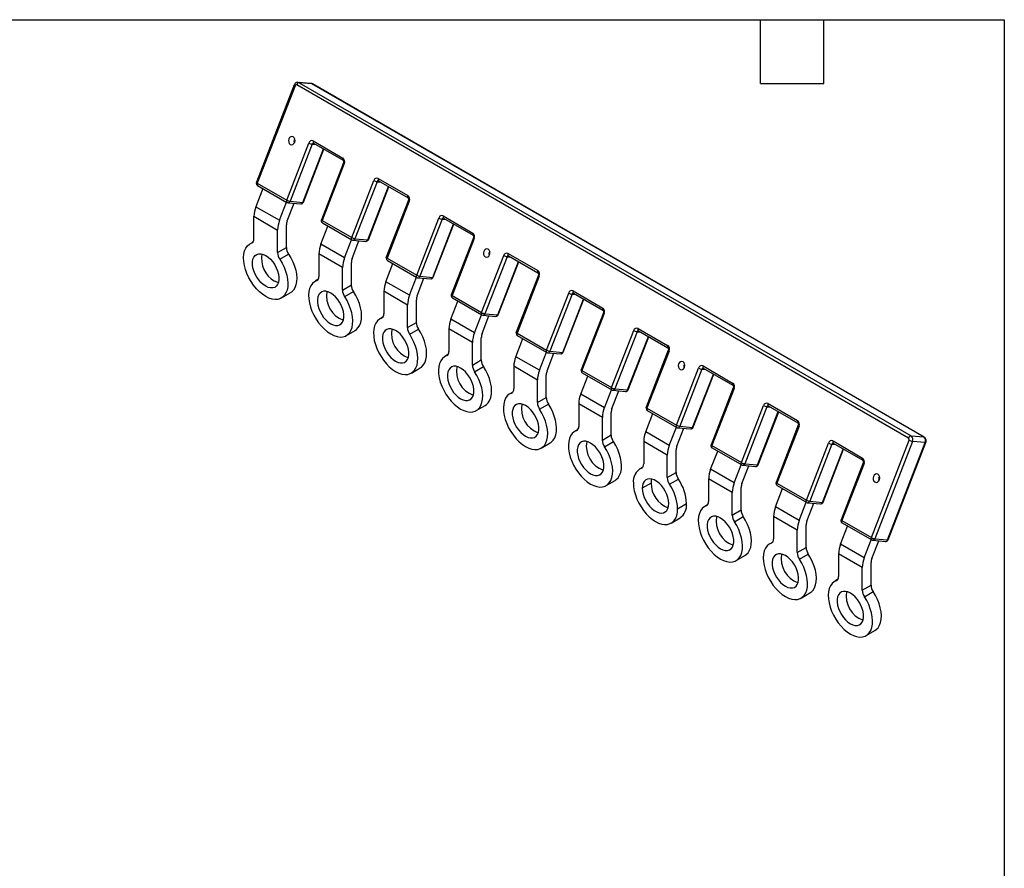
# Model space of a CAD drawing. Header units: millimetres. Extents: x 6 to 273, y 6 to 210.
# Tile 3 of 3: x 155 to 273, y 108 to 210. Entities that reach past the tile are written whole.
import ezdxf

# ---------------------------------------------------------------- set-up
doc = ezdxf.new("R2010")
doc.units = ezdxf.units.MM
doc.linetypes.add('SLD-Solid', pattern=[0])
doc.layers.add('TEXT', color=140, linetype='SLD-Solid', lineweight=25)

msp = doc.modelspace()

# ---------------------------------------------------------------- linework, layer by layer
for p, q in [((188.02, 201.75), (183.5, 190.08)), ((188.12, 201.65), (183.59, 189.99)), ((261.59, 159.46), (188.33, 201.75)), ((190.02, 201.92), (188.49, 202.05)), ((188.62, 202.01), (261.88, 159.72)), ((190.15, 201.87), (188.62, 202.01)), ((263.41, 159.59), (190.15, 201.87)), ((263.45, 159.57), (190.2, 201.86)), ((187.13, 187.95), (189.78, 194.78)), ((190.18, 194.64), (187.53, 187.81)), ((190.18, 194.64), (190.61, 194.61)), ((190.31, 195.04), (193.85, 192.99)), ((190.34, 194.76), (193.88, 192.72)), ((190.34, 194.76), (190.34, 194.76)), ((189.06, 187.67), (191.54, 194.07)), ((189.12, 187.69), (191.59, 194.04)), ((193.93, 192.43), (191.28, 185.59)), ((194.02, 192.33), (191.37, 185.5)), ((183.59, 189.99), (187.13, 187.95)), ((194.91, 183.46), (197.56, 190.29)), ((197.95, 190.15), (195.3, 183.32)), ((197.95, 190.15), (198.39, 190.12)), ((198.09, 190.54), (201.62, 188.5)), ((198.12, 190.27), (201.66, 188.23)), ((198.12, 190.27), (198.12, 190.27)), ((184.28, 189.34), (183.44, 187.16)), ((183.63, 189.71), (187.16, 187.67)), ((196.83, 183.18), (199.32, 189.58)), ((196.9, 183.2), (199.37, 189.55)), ((186.27, 185.53), (187.11, 187.7)), ((187.18, 185.45), (188.01, 187.57)), ((187.29, 187.63), (188.82, 187.5)), ((187.53, 187.81), (189.06, 187.67)), ((201.71, 187.94), (199.05, 181.1)), ((201.8, 187.84), (199.15, 181.01)), ((183.44, 187.16), (186.27, 185.53)), ((183.2, 183.3), (183.2, 186.01)), ((183.2, 186.01), (186.03, 184.37)), ((191.37, 185.5), (194.91, 183.46)), ((191.41, 185.22), (194.94, 183.18)), ((202.69, 178.97), (205.34, 185.8)), ((205.73, 185.66), (203.08, 178.83)), ((205.73, 185.66), (206.17, 185.63)), ((205.87, 186.05), (209.4, 184.01)), ((205.89, 185.78), (205.9, 185.78)), ((205.9, 185.78), (209.44, 183.74)), ((186.03, 181.67), (186.03, 184.37)), ((187.09, 182.28), (187.09, 184.99)), ((191.22, 182.67), (192.06, 184.85)), ((204.61, 178.69), (207.09, 185.09)), ((204.68, 178.71), (207.15, 185.06)), ((183.09, 182.93), (182.74, 182.72)), ((182.94, 182.82), (183.04, 182.87)), ((194.04, 181.04), (194.89, 183.21)), ((194.96, 180.96), (195.78, 183.08)), ((195.06, 183.14), (196.6, 183.01)), ((195.3, 183.32), (196.83, 183.18)), ((209.48, 183.45), (206.83, 176.61)), ((209.58, 183.35), (206.93, 176.52)), ((186.03, 181.67), (187.09, 182.28)), ((194.04, 181.04), (191.22, 182.67)), ((213.65, 181.56), (217.18, 179.52)), ((186.29, 180.88), (187.35, 181.49)), ((190.98, 181.52), (190.98, 178.81)), ((193.81, 179.88), (190.98, 181.52)), ((194.87, 177.79), (194.87, 180.5)), ((199.15, 181.01), (202.69, 178.97)), ((199.18, 180.73), (202.72, 178.69)), ((210.46, 174.48), (213.12, 181.31)), ((213.51, 181.17), (210.86, 174.34)), ((212.39, 174.2), (214.87, 180.6)), ((212.46, 174.22), (214.92, 180.57)), ((213.51, 181.17), (213.94, 181.14)), ((213.67, 181.29), (213.68, 181.29)), ((213.68, 181.29), (217.21, 179.25)), ((193.81, 177.18), (193.81, 179.88)), ((198.99, 178.18), (199.84, 180.36)), ((190.87, 178.43), (190.52, 178.23)), ((190.72, 178.33), (190.82, 178.38)), ((201.82, 176.55), (198.99, 178.18)), ((201.82, 176.55), (202.66, 178.72)), ((202.74, 176.47), (203.56, 178.59)), ((202.84, 178.65), (204.37, 178.52)), ((203.08, 178.83), (204.61, 178.69)), ((217.26, 178.96), (214.61, 172.12)), ((217.36, 178.86), (214.71, 172.03)), ((193.81, 177.18), (194.87, 177.79)), ((194.07, 176.39), (195.13, 177)), ((198.76, 177.03), (198.76, 174.32)), ((201.58, 175.39), (198.76, 177.03)), ((221.42, 177.07), (224.96, 175.03)), ((186.49, 176.23), (187.55, 176.84)), ((202.65, 173.3), (202.65, 176.01)), ((206.77, 173.69), (207.61, 175.87)), ((206.93, 176.52), (210.46, 174.48)), ((206.96, 176.24), (210.5, 174.2)), ((218.24, 169.99), (220.89, 176.82)), ((221.29, 176.68), (218.64, 169.85)), ((220.17, 169.71), (222.65, 176.11)), ((220.24, 169.73), (222.7, 176.08)), ((221.29, 176.68), (221.72, 176.65)), ((221.45, 176.8), (221.46, 176.8)), ((221.46, 176.8), (224.99, 174.76)), ((201.58, 172.68), (201.58, 175.39)), ((198.65, 173.94), (198.3, 173.74)), ((198.5, 173.83), (198.6, 173.89)), ((209.6, 172.06), (206.77, 173.69)), ((209.6, 172.06), (210.44, 174.23)), ((210.52, 171.98), (211.34, 174.1)), ((210.62, 174.16), (212.15, 174.03)), ((210.86, 174.34), (212.39, 174.2)), ((225.04, 174.47), (222.39, 167.63)), ((225.14, 174.37), (222.48, 167.54)), ((194.27, 171.74), (195.33, 172.35)), ((201.58, 172.68), (202.65, 173.3)), ((201.85, 171.9), (202.91, 172.51)), ((206.53, 172.54), (206.53, 169.83)), ((209.36, 170.9), (206.53, 172.54)), ((226.02, 165.5), (228.67, 172.33)), ((229.07, 172.19), (226.42, 165.36)), ((229.07, 172.19), (229.5, 172.15)), ((229.2, 172.58), (232.74, 170.54)), ((229.23, 172.31), (229.24, 172.31)), ((229.24, 172.31), (232.77, 170.27)), ((210.42, 168.81), (210.42, 171.52)), ((214.55, 169.2), (215.39, 171.38)), ((214.71, 172.03), (218.24, 169.99)), ((214.74, 171.75), (218.28, 169.71)), ((227.95, 165.22), (230.43, 171.62)), ((228.01, 165.24), (230.48, 171.59)), ((209.36, 168.19), (209.36, 170.9)), ((218.64, 169.85), (220.17, 169.71)), ((232.82, 169.98), (230.17, 163.14)), ((232.91, 169.88), (230.26, 163.05)), ((206.43, 169.45), (206.07, 169.25)), ((206.27, 169.34), (206.38, 169.4)), ((209.36, 168.19), (210.42, 168.81)), ((217.38, 167.57), (214.55, 169.2)), ((217.38, 167.57), (218.22, 169.74)), ((218.3, 167.49), (219.12, 169.61)), ((218.4, 169.67), (219.93, 169.54)), ((202.05, 167.25), (203.11, 167.86)), ((209.62, 167.41), (210.68, 168.02)), ((214.31, 168.05), (214.31, 165.34)), ((217.14, 166.41), (214.31, 168.05)), ((222.48, 167.54), (226.02, 165.5)), ((233.8, 161.01), (236.45, 167.84)), ((236.85, 167.7), (234.19, 160.87)), ((236.85, 167.7), (237.28, 167.66)), ((236.98, 168.09), (240.52, 166.05)), ((237.01, 167.82), (240.55, 165.78)), ((237.01, 167.82), (237.01, 167.82)), ((217.14, 163.7), (217.14, 166.41)), ((218.2, 164.32), (218.2, 167.03)), ((222.33, 164.71), (223.17, 166.89)), ((222.52, 167.26), (226.05, 165.22)), ((235.73, 160.73), (238.21, 167.13)), ((235.79, 160.75), (238.26, 167.1)), ((225.16, 163.08), (226, 165.25)), ((226.07, 163), (226.9, 165.12)), ((226.18, 165.18), (227.71, 165.05)), ((226.42, 165.36), (227.95, 165.22)), ((240.6, 165.49), (237.94, 158.65)), ((240.69, 165.39), (238.04, 158.56)), ((214.2, 164.96), (213.85, 164.76)), ((214.05, 164.85), (214.15, 164.91)), ((217.14, 163.7), (218.2, 164.32)), ((225.16, 163.08), (222.33, 164.71)), ((209.82, 162.76), (210.88, 163.37)), ((217.4, 162.92), (218.46, 163.53)), ((222.09, 163.56), (222.09, 160.85)), ((224.92, 161.92), (222.09, 163.56)), ((230.26, 163.05), (233.8, 161.01)), ((230.3, 162.77), (233.83, 160.73)), ((241.58, 156.52), (244.23, 163.35)), ((244.62, 163.21), (241.97, 156.38)), ((244.62, 163.21), (245.06, 163.17)), ((244.76, 163.6), (248.29, 161.56)), ((244.78, 163.33), (244.79, 163.33)), ((244.79, 163.33), (248.33, 161.29)), ((224.92, 159.21), (224.92, 161.92)), ((225.98, 159.83), (225.98, 162.53)), ((230.11, 160.22), (230.95, 162.4)), ((243.5, 156.24), (245.99, 162.64)), ((243.57, 156.26), (246.04, 162.61)), ((221.98, 160.47), (221.63, 160.27)), ((221.83, 160.36), (221.93, 160.42)), ((232.93, 158.59), (233.78, 160.76)), ((233.85, 158.51), (234.68, 160.63)), ((233.96, 160.69), (235.49, 160.56)), ((234.19, 160.87), (235.73, 160.73)), ((248.37, 160.99), (245.72, 154.16)), ((248.47, 160.9), (245.82, 154.07)), ((224.92, 159.21), (225.98, 159.83)), ((232.93, 158.59), (230.11, 160.22)), ((257.13, 147.54), (261.66, 159.2)), ((261.88, 159.72), (263.41, 159.59)), ((217.6, 158.27), (218.66, 158.88)), ((225.18, 158.43), (226.24, 159.04)), ((229.87, 159.06), (229.87, 156.36)), ((232.7, 157.43), (229.87, 159.06)), ((233.76, 155.34), (233.76, 158.04)), ((238.04, 158.56), (241.58, 156.52)), ((238.07, 158.28), (241.61, 156.24)), ((249.35, 152.03), (252.01, 158.86)), ((252.4, 158.72), (249.75, 151.89)), ((251.28, 151.75), (253.76, 158.15)), ((251.35, 151.77), (253.81, 158.12)), ((252.4, 158.72), (252.84, 158.68)), ((252.54, 159.11), (256.07, 157.07)), ((252.56, 158.84), (252.57, 158.84)), ((252.57, 158.84), (256.11, 156.8)), ((262.05, 159.06), (257.53, 147.4)), ((259.06, 147.26), (263.59, 158.93)), ((259.13, 147.28), (263.65, 158.94)), ((263.59, 158.93), (262.05, 159.06)), ((232.7, 154.72), (232.7, 157.43)), ((237.88, 155.73), (238.73, 157.91)), ((229.76, 155.98), (229.41, 155.78)), ((229.61, 155.87), (229.71, 155.93)), ((240.71, 154.1), (237.88, 155.73)), ((240.71, 154.1), (241.56, 156.27)), ((241.63, 154.02), (242.45, 156.14)), ((241.73, 156.2), (243.26, 156.07)), ((241.97, 156.38), (243.5, 156.24)), ((256.15, 156.5), (253.5, 149.67)), ((256.25, 156.41), (253.6, 149.58)), ((232.7, 154.72), (233.76, 155.34)), ((232.96, 153.94), (234.02, 154.55)), ((237.65, 154.57), (237.65, 151.87)), ((240.48, 152.94), (237.65, 154.57)), ((225.38, 153.78), (226.44, 154.39)), ((230.75, 154.06), (229.69, 153.45)), ((241.54, 150.85), (241.54, 153.55)), ((245.66, 151.24), (246.51, 153.42)), ((245.82, 154.07), (249.35, 152.03)), ((245.85, 153.79), (249.39, 151.75)), ((240.48, 150.23), (240.48, 152.94)), ((233.93, 151), (235, 151.61)), ((237.54, 151.49), (237.19, 151.29)), ((237.39, 151.38), (237.49, 151.44)), ((248.49, 149.61), (245.66, 151.24)), ((248.49, 149.61), (249.33, 151.78)), ((249.41, 149.53), (250.23, 151.65)), ((249.51, 151.71), (251.04, 151.58)), ((249.75, 151.89), (251.28, 151.75)), ((233.16, 149.28), (234.22, 149.9)), ((240.48, 150.23), (241.54, 150.85)), ((240.74, 149.45), (241.8, 150.06)), ((245.43, 150.08), (245.43, 147.38)), ((248.25, 148.45), (245.43, 150.08)), ((249.31, 146.35), (249.31, 149.06)), ((253.44, 146.75), (254.28, 148.93)), ((253.6, 149.58), (257.13, 147.54)), ((253.63, 149.3), (257.17, 147.26)), ((248.25, 145.74), (248.25, 148.45)), ((257.53, 147.4), (259.06, 147.26)), ((245.32, 147), (244.96, 146.8)), ((245.16, 146.89), (245.27, 146.95)), ((248.25, 145.74), (249.31, 146.35)), ((256.27, 145.12), (253.44, 146.75)), ((256.27, 145.12), (257.11, 147.29)), ((257.19, 145.04), (258.01, 147.16)), ((257.29, 147.22), (258.82, 147.08)), ((240.94, 144.79), (242, 145.41)), ((248.51, 144.96), (249.57, 145.57)), ((253.2, 145.59), (253.2, 142.89)), ((256.03, 143.96), (253.2, 145.59)), ((256.03, 141.25), (256.03, 143.96)), ((257.09, 141.86), (257.09, 144.57)), ((253.09, 142.51), (252.74, 142.31)), ((252.94, 142.4), (253.04, 142.46)), ((256.03, 141.25), (257.09, 141.86)), ((248.71, 140.3), (249.77, 140.92)), ((256.29, 140.47), (257.35, 141.08)), ((256.49, 135.81), (257.55, 136.43))]:
    msp.add_line(p, q)
at = {"flags": 128}
for points in [[(188.49, 202.05), (188.55, 202.04), (188.62, 202.01)], [(190.15, 201.87), (190.08, 201.91), (190.02, 201.92)], [(190.2, 201.86), (190.19, 201.87), (190.15, 201.87)], [(188.08, 194.87), (188.12, 195.06), (188.11, 195.25), (188.03, 195.42), (187.91, 195.53), (187.76, 195.57), (187.61, 195.54), (187.47, 195.44), (187.38, 195.28), (187.34, 195.09), (187.36, 194.9), (187.43, 194.73), (187.55, 194.62), (187.7, 194.58), (187.86, 194.61), (187.99, 194.71), (188.08, 194.87)], [(190.31, 195.04), (190.29, 194.98), (190.28, 194.93), (190.28, 194.88), (190.29, 194.84), (190.3, 194.8), (190.33, 194.77), (190.34, 194.76)], [(193.85, 192.99), (193.83, 192.94), (193.82, 192.89), (193.82, 192.84), (193.83, 192.8), (193.84, 192.76), (193.86, 192.73), (193.88, 192.72)], [(194.02, 192.33), (193.99, 192.36), (193.96, 192.38), (193.94, 192.4), (193.93, 192.42), (193.93, 192.43)], [(183.59, 189.99), (183.58, 189.94), (183.57, 189.88), (183.57, 189.84), (183.57, 189.79), (183.59, 189.76), (183.61, 189.73), (183.63, 189.71)], [(198.09, 190.54), (198.07, 190.49), (198.06, 190.44), (198.06, 190.39), (198.07, 190.35), (198.08, 190.31), (198.1, 190.28), (198.12, 190.27)], [(187.13, 187.95), (187.11, 187.9), (187.1, 187.84), (187.1, 187.79), (187.11, 187.75), (187.12, 187.71), (187.14, 187.69), (187.16, 187.67)], [(189.12, 187.69), (189.12, 187.69), (189.11, 187.68), (189.09, 187.67), (189.06, 187.67)], [(201.62, 188.5), (201.61, 188.45), (201.6, 188.4), (201.6, 188.35), (201.6, 188.31), (201.62, 188.27), (201.64, 188.24), (201.66, 188.23)], [(201.8, 187.84), (201.76, 187.87), (201.73, 187.89), (201.71, 187.91), (201.71, 187.93), (201.71, 187.94)], [(191.37, 185.5), (191.33, 185.52), (191.3, 185.55), (191.29, 185.57), (191.28, 185.58), (191.28, 185.59)], [(191.41, 185.22), (191.39, 185.24), (191.37, 185.27), (191.35, 185.3), (191.34, 185.35), (191.35, 185.39), (191.35, 185.45), (191.37, 185.5)], [(205.87, 186.05), (205.85, 186), (205.84, 185.95), (205.84, 185.9), (205.85, 185.86), (205.86, 185.82), (205.88, 185.79), (205.9, 185.78)], [(209.4, 184.01), (209.39, 183.96), (209.38, 183.91), (209.38, 183.86), (209.38, 183.82), (209.4, 183.78), (209.42, 183.75), (209.44, 183.74)], [(186.29, 180.88), (186.57, 180.42), (186.81, 179.93), (187, 179.44), (187.14, 178.95), (187.23, 178.47), (187.27, 178), (187.25, 177.57), (187.17, 177.18), (187.04, 176.84), (186.86, 176.55), (186.64, 176.33), (186.37, 176.17), (186.06, 176.07), (185.73, 176.05), (185.37, 176.1), (185, 176.22), (184.61, 176.41), (184.23, 176.67), (183.86, 176.98), (183.5, 177.34), (183.16, 177.75), (182.86, 178.19), (182.59, 178.66), (182.37, 179.15), (182.19, 179.64), (182.06, 180.14), (181.98, 180.61), (181.96, 181.07), (182, 181.49), (182.09, 181.86), (182.23, 182.19), (182.42, 182.46), (182.66, 182.67), (182.94, 182.82)], [(194.94, 183.18), (194.92, 183.2), (194.9, 183.22), (194.89, 183.26), (194.88, 183.3), (194.88, 183.35), (194.89, 183.41), (194.91, 183.46)], [(196.83, 183.18), (196.87, 183.18), (196.89, 183.19), (196.9, 183.19), (196.9, 183.2)], [(209.58, 183.35), (209.54, 183.38), (209.51, 183.4), (209.49, 183.42), (209.48, 183.44), (209.48, 183.45)], [(211.42, 181.4), (211.46, 181.59), (211.44, 181.78), (211.36, 181.95), (211.24, 182.06), (211.09, 182.1), (210.94, 182.07), (210.81, 181.97), (210.71, 181.81), (210.67, 181.62), (210.69, 181.43), (210.77, 181.26), (210.89, 181.15), (211.04, 181.11), (211.19, 181.14), (211.32, 181.24), (211.42, 181.4)], [(213.65, 181.56), (213.63, 181.51), (213.62, 181.46), (213.62, 181.41), (213.62, 181.37), (213.64, 181.33), (213.66, 181.3), (213.68, 181.29)], [(184.61, 177.64), (184.32, 177.84), (184.04, 178.09), (183.78, 178.4), (183.54, 178.74), (183.34, 179.1), (183.19, 179.48), (183.08, 179.86), (183.03, 180.22), (183.03, 180.56), (183.08, 180.86), (183.19, 181.12), (183.34, 181.31), (183.54, 181.45), (183.78, 181.52), (184.04, 181.52), (184.32, 181.45), (184.61, 181.31), (184.91, 181.11), (185.19, 180.86), (185.45, 180.55), (185.69, 180.21), (185.88, 179.85), (186.04, 179.47), (186.14, 179.09), (186.2, 178.73), (186.2, 178.39), (186.14, 178.09), (186.04, 177.83), (185.88, 177.63), (185.69, 177.5), (185.45, 177.43), (185.19, 177.43), (184.91, 177.5), (184.61, 177.64)], [(187.35, 181.49), (187.63, 181.03), (187.87, 180.55), (188.06, 180.05), (188.2, 179.56), (188.29, 179.08), (188.33, 178.62), (188.31, 178.19), (188.23, 177.8), (188.1, 177.45), (187.92, 177.17), (187.7, 176.94), (187.55, 176.84)], [(199.15, 181.01), (199.11, 181.03), (199.08, 181.06), (199.06, 181.08), (199.05, 181.09), (199.05, 181.1)], [(199.18, 180.73), (199.17, 180.75), (199.14, 180.78), (199.13, 180.81), (199.12, 180.86), (199.12, 180.9), (199.13, 180.96), (199.15, 181.01)], [(217.18, 179.52), (217.16, 179.47), (217.15, 179.42), (217.15, 179.37), (217.16, 179.33), (217.17, 179.29), (217.2, 179.26), (217.21, 179.25)], [(186.14, 178.06), (185.97, 178.11), (185.68, 178.25)], [(190.72, 178.33), (190.44, 178.18), (190.2, 177.97), (190.01, 177.7), (189.87, 177.37), (189.78, 177), (189.74, 176.58), (189.76, 176.12), (189.84, 175.64), (189.96, 175.15), (190.14, 174.66), (190.37, 174.17), (190.64, 173.7), (190.94, 173.26), (191.28, 172.85), (191.64, 172.49), (192.01, 172.17), (192.39, 171.92), (192.77, 171.73), (193.15, 171.61), (193.51, 171.56), (193.84, 171.58), (194.15, 171.68), (194.42, 171.84), (194.64, 172.06), (194.82, 172.35), (194.95, 172.69), (195.02, 173.08), (195.04, 173.51), (195.01, 173.98), (194.92, 174.46), (194.78, 174.95), (194.58, 175.44), (194.35, 175.93), (194.07, 176.39)], [(202.72, 178.69), (202.7, 178.71), (202.68, 178.73), (202.66, 178.77), (202.66, 178.81), (202.66, 178.86), (202.67, 178.92), (202.69, 178.97)], [(204.61, 178.69), (204.64, 178.69), (204.67, 178.7), (204.68, 178.7), (204.68, 178.71)], [(217.36, 178.86), (217.32, 178.89), (217.29, 178.91), (217.27, 178.93), (217.26, 178.95), (217.26, 178.96)], [(192.39, 176.82), (192.1, 176.96), (191.82, 177.03), (191.55, 177.03), (191.32, 176.96), (191.12, 176.82), (190.97, 176.63), (190.86, 176.37), (190.81, 176.07), (190.81, 175.73), (190.86, 175.37), (190.97, 174.99), (191.12, 174.61), (191.32, 174.25), (191.55, 173.91), (191.82, 173.6), (192.1, 173.35), (192.39, 173.15), (192.68, 173.01), (192.97, 172.94), (193.23, 172.94), (193.46, 173.01), (193.66, 173.14), (193.82, 173.34), (193.92, 173.6), (193.98, 173.9), (193.98, 174.24), (193.92, 174.6), (193.82, 174.98), (193.66, 175.36), (193.46, 175.72), (193.23, 176.06), (192.97, 176.37), (192.68, 176.62), (192.39, 176.82)], [(195.33, 172.35), (195.48, 172.45), (195.7, 172.68), (195.88, 172.96), (196.01, 173.31), (196.08, 173.7), (196.1, 174.13), (196.07, 174.59), (195.98, 175.07), (195.84, 175.56), (195.64, 176.06), (195.41, 176.54), (195.13, 177)], [(221.42, 177.07), (221.41, 177.02), (221.4, 176.97), (221.4, 176.92), (221.4, 176.88), (221.42, 176.84), (221.44, 176.81), (221.46, 176.8)], [(206.93, 176.52), (206.89, 176.54), (206.86, 176.57), (206.84, 176.58), (206.83, 176.6), (206.83, 176.61)], [(206.96, 176.24), (206.94, 176.26), (206.92, 176.29), (206.91, 176.32), (206.9, 176.36), (206.9, 176.41), (206.91, 176.47), (206.93, 176.52)], [(224.96, 175.03), (224.94, 174.98), (224.93, 174.93), (224.93, 174.88), (224.94, 174.84), (224.95, 174.8), (224.97, 174.77), (224.99, 174.76)], [(198.5, 173.83), (198.22, 173.69), (197.98, 173.48), (197.79, 173.21), (197.64, 172.88), (197.55, 172.5), (197.52, 172.08), (197.54, 171.63), (197.61, 171.15), (197.74, 170.66), (197.92, 170.17), (198.15, 169.68), (198.42, 169.21), (198.72, 168.77), (199.06, 168.36), (199.41, 168), (199.79, 167.68), (200.17, 167.43), (200.55, 167.24), (200.93, 167.12), (201.29, 167.07), (201.62, 167.09), (201.92, 167.19), (202.19, 167.35), (202.42, 167.57), (202.6, 167.86), (202.73, 168.2), (202.8, 168.59), (202.82, 169.02), (202.79, 169.48), (202.7, 169.97), (202.55, 170.46), (202.36, 170.95), (202.12, 171.44), (201.85, 171.9)], [(210.5, 174.2), (210.48, 174.22), (210.46, 174.24), (210.44, 174.28), (210.44, 174.32), (210.44, 174.37), (210.45, 174.42), (210.46, 174.48)], [(212.39, 174.2), (212.42, 174.2), (212.44, 174.21), (212.46, 174.21), (212.46, 174.22)], [(225.14, 174.37), (225.1, 174.4), (225.07, 174.42), (225.05, 174.44), (225.04, 174.46), (225.04, 174.47)], [(200.17, 172.33), (199.88, 172.47), (199.6, 172.54), (199.33, 172.54), (199.1, 172.47), (198.9, 172.33), (198.75, 172.14), (198.64, 171.88), (198.59, 171.58), (198.59, 171.24), (198.64, 170.87), (198.75, 170.5), (198.9, 170.12), (199.1, 169.76), (199.33, 169.42), (199.6, 169.11), (199.88, 168.86), (200.17, 168.66), (200.46, 168.52), (200.75, 168.45), (201.01, 168.45), (201.24, 168.52), (201.44, 168.65), (201.59, 168.85), (201.7, 169.11), (201.75, 169.41), (201.75, 169.75), (201.7, 170.11), (201.59, 170.49), (201.44, 170.87), (201.24, 171.23), (201.01, 171.57), (200.75, 171.88), (200.46, 172.13), (200.17, 172.33)], [(203.11, 167.86), (203.25, 167.96), (203.48, 168.19), (203.66, 168.47), (203.79, 168.82), (203.86, 169.21), (203.88, 169.64), (203.85, 170.1), (203.76, 170.58), (203.61, 171.07), (203.42, 171.57), (203.18, 172.05), (202.91, 172.51)], [(229.2, 172.58), (229.18, 172.53), (229.18, 172.48), (229.17, 172.43), (229.18, 172.39), (229.2, 172.35), (229.22, 172.32), (229.24, 172.31)], [(214.71, 172.03), (214.67, 172.05), (214.64, 172.07), (214.62, 172.09), (214.61, 172.11), (214.61, 172.12)], [(214.74, 171.75), (214.72, 171.77), (214.7, 171.79), (214.69, 171.83), (214.68, 171.87), (214.68, 171.92), (214.69, 171.98), (214.71, 172.03)], [(218.28, 169.71), (218.26, 169.73), (218.24, 169.75), (218.22, 169.79), (218.21, 169.83), (218.22, 169.88), (218.22, 169.93), (218.24, 169.99)], [(232.74, 170.54), (232.72, 170.49), (232.71, 170.44), (232.71, 170.39), (232.72, 170.34), (232.73, 170.31), (232.75, 170.28), (232.77, 170.27)], [(232.91, 169.88), (232.88, 169.91), (232.85, 169.93), (232.83, 169.95), (232.82, 169.97), (232.82, 169.98)], [(206.27, 169.34), (206, 169.2), (205.76, 168.99), (205.57, 168.72), (205.42, 168.39), (205.33, 168.01), (205.3, 167.59), (205.32, 167.14), (205.39, 166.66), (205.52, 166.17), (205.7, 165.68), (205.93, 165.19), (206.19, 164.72), (206.5, 164.28), (206.83, 163.87), (207.19, 163.51), (207.57, 163.19), (207.95, 162.94), (208.33, 162.75), (208.7, 162.63), (209.06, 162.58), (209.4, 162.6), (209.7, 162.69), (209.97, 162.86), (210.2, 163.08), (210.38, 163.37), (210.5, 163.71), (210.58, 164.1), (210.6, 164.53), (210.56, 164.99), (210.47, 165.48), (210.33, 165.97), (210.14, 166.46), (209.9, 166.95), (209.62, 167.41)], [(220.17, 169.71), (220.2, 169.71), (220.22, 169.72), (220.24, 169.72), (220.24, 169.73)], [(234.75, 167.93), (234.79, 168.12), (234.77, 168.31), (234.7, 168.48), (234.58, 168.59), (234.43, 168.63), (234.27, 168.6), (234.14, 168.5), (234.05, 168.34), (234.01, 168.15), (234.02, 167.96), (234.1, 167.79), (234.22, 167.68), (234.37, 167.63), (234.52, 167.67), (234.66, 167.77), (234.75, 167.93)], [(207.95, 167.84), (207.66, 167.98), (207.37, 168.05), (207.11, 168.05), (206.88, 167.98), (206.68, 167.84), (206.52, 167.64), (206.42, 167.39), (206.36, 167.09), (206.36, 166.75), (206.42, 166.38), (206.52, 166.01), (206.68, 165.63), (206.88, 165.26), (207.11, 164.93), (207.37, 164.62), (207.66, 164.37), (207.95, 164.17), (208.24, 164.03), (208.52, 163.96), (208.79, 163.96), (209.02, 164.03), (209.22, 164.16), (209.37, 164.36), (209.48, 164.62), (209.53, 164.92), (209.53, 165.26), (209.48, 165.62), (209.37, 166), (209.22, 166.38), (209.02, 166.74), (208.79, 167.08), (208.52, 167.39), (208.24, 167.64), (207.95, 167.84)], [(210.88, 163.37), (211.03, 163.47), (211.26, 163.69), (211.44, 163.98), (211.57, 164.33), (211.64, 164.72), (211.66, 165.15), (211.63, 165.61), (211.54, 166.09), (211.39, 166.58), (211.2, 167.07), (210.96, 167.56), (210.68, 168.02)], [(222.48, 167.54), (222.45, 167.56), (222.42, 167.58), (222.4, 167.6), (222.39, 167.62), (222.39, 167.63)], [(222.52, 167.26), (222.5, 167.28), (222.48, 167.3), (222.46, 167.34), (222.46, 167.38), (222.46, 167.43), (222.47, 167.49), (222.48, 167.54)], [(236.98, 168.09), (236.96, 168.04), (236.95, 167.99), (236.95, 167.94), (236.96, 167.9), (236.97, 167.86), (237, 167.83), (237.01, 167.82)], [(226.05, 165.22), (226.04, 165.24), (226.01, 165.26), (226, 165.3), (225.99, 165.34), (225.99, 165.39), (226, 165.44), (226.02, 165.5)], [(227.95, 165.22), (227.98, 165.22), (228, 165.23), (228.01, 165.23), (228.01, 165.24)], [(240.52, 166.05), (240.5, 166), (240.49, 165.95), (240.49, 165.9), (240.49, 165.85), (240.51, 165.82), (240.53, 165.79), (240.55, 165.78)], [(240.69, 165.39), (240.65, 165.42), (240.63, 165.44), (240.61, 165.46), (240.6, 165.47), (240.6, 165.49)], [(214.05, 164.85), (213.77, 164.71), (213.54, 164.5), (213.34, 164.23), (213.2, 163.9), (213.11, 163.52), (213.08, 163.1), (213.1, 162.65), (213.17, 162.17), (213.3, 161.68), (213.48, 161.19), (213.7, 160.7), (213.97, 160.23), (214.28, 159.79), (214.61, 159.38), (214.97, 159.01), (215.34, 158.7), (215.73, 158.45), (216.11, 158.26), (216.48, 158.14), (216.84, 158.09), (217.18, 158.11), (217.48, 158.2), (217.75, 158.37), (217.98, 158.59), (218.15, 158.88), (218.28, 159.22), (218.36, 159.61), (218.38, 160.04), (218.34, 160.5), (218.25, 160.99), (218.11, 161.48), (217.92, 161.97), (217.68, 162.46), (217.4, 162.92)], [(215.73, 163.35), (215.43, 163.49), (215.15, 163.56), (214.89, 163.56), (214.66, 163.49), (214.46, 163.35), (214.3, 163.15), (214.2, 162.9), (214.14, 162.6), (214.14, 162.26), (214.2, 161.89), (214.3, 161.52), (214.46, 161.14), (214.66, 160.77), (214.89, 160.43), (215.15, 160.13), (215.43, 159.88), (215.73, 159.68), (216.02, 159.54), (216.3, 159.47), (216.56, 159.47), (216.8, 159.54), (217, 159.67), (217.15, 159.87), (217.26, 160.13), (217.31, 160.43), (217.31, 160.77), (217.26, 161.13), (217.15, 161.51), (217, 161.89), (216.8, 162.25), (216.56, 162.59), (216.3, 162.89), (216.02, 163.15), (215.73, 163.35)], [(218.66, 158.88), (218.81, 158.98), (219.04, 159.2), (219.22, 159.49), (219.34, 159.83), (219.42, 160.23), (219.44, 160.66), (219.4, 161.12), (219.31, 161.6), (219.17, 162.09), (218.98, 162.58), (218.74, 163.07), (218.46, 163.53)], [(230.26, 163.05), (230.22, 163.07), (230.2, 163.09), (230.18, 163.11), (230.17, 163.13), (230.17, 163.14)], [(230.3, 162.77), (230.28, 162.79), (230.26, 162.81), (230.24, 162.85), (230.23, 162.89), (230.24, 162.94), (230.25, 163), (230.26, 163.05)], [(244.76, 163.6), (244.74, 163.55), (244.73, 163.5), (244.73, 163.45), (244.74, 163.41), (244.75, 163.37), (244.77, 163.34), (244.79, 163.33)], [(248.29, 161.56), (248.28, 161.51), (248.27, 161.46), (248.27, 161.41), (248.27, 161.36), (248.29, 161.33), (248.31, 161.3), (248.33, 161.29)], [(221.83, 160.36), (221.55, 160.22), (221.31, 160.01), (221.12, 159.74), (220.98, 159.41), (220.89, 159.03), (220.85, 158.61), (220.87, 158.16), (220.95, 157.68), (221.08, 157.19), (221.26, 156.7), (221.48, 156.21), (221.75, 155.74), (222.06, 155.3), (222.39, 154.89), (222.75, 154.52), (223.12, 154.21), (223.51, 153.96), (223.89, 153.77), (224.26, 153.65), (224.62, 153.6), (224.95, 153.62), (225.26, 153.71), (225.53, 153.88), (225.75, 154.1), (225.93, 154.39), (226.06, 154.73), (226.14, 155.12), (226.16, 155.55), (226.12, 156.01), (226.03, 156.5), (225.89, 156.99), (225.7, 157.48), (225.46, 157.97), (225.18, 158.43)], [(233.83, 160.73), (233.81, 160.75), (233.79, 160.77), (233.78, 160.81), (233.77, 160.85), (233.77, 160.9), (233.78, 160.95), (233.8, 161.01)], [(235.73, 160.73), (235.76, 160.73), (235.78, 160.74), (235.79, 160.74), (235.79, 160.75)], [(248.47, 160.9), (248.43, 160.93), (248.4, 160.95), (248.38, 160.97), (248.37, 160.98), (248.37, 160.99)], [(263.45, 159.57), (263.44, 159.58), (263.41, 159.59)], [(223.51, 158.86), (223.21, 159), (222.93, 159.07), (222.67, 159.07), (222.43, 159), (222.24, 158.86), (222.08, 158.66), (221.97, 158.41), (221.92, 158.11), (221.92, 157.77), (221.97, 157.4), (222.08, 157.03), (222.24, 156.65), (222.43, 156.28), (222.67, 155.94), (222.93, 155.64), (223.21, 155.39), (223.51, 155.19), (223.8, 155.05), (224.08, 154.98), (224.34, 154.98), (224.58, 155.05), (224.77, 155.18), (224.93, 155.38), (225.04, 155.64), (225.09, 155.94), (225.09, 156.28), (225.04, 156.64), (224.93, 157.02), (224.77, 157.4), (224.58, 157.76), (224.34, 158.1), (224.08, 158.4), (223.8, 158.66), (223.51, 158.86)], [(226.44, 154.39), (226.59, 154.49), (226.81, 154.71), (226.99, 155), (227.12, 155.34), (227.2, 155.73), (227.22, 156.17), (227.18, 156.63), (227.09, 157.11), (226.95, 157.6), (226.76, 158.09), (226.52, 158.58), (226.24, 159.04)], [(238.04, 158.56), (238, 158.58), (237.97, 158.6), (237.95, 158.62), (237.94, 158.64), (237.94, 158.65)], [(238.07, 158.28), (238.06, 158.3), (238.03, 158.32), (238.02, 158.36), (238.01, 158.4), (238.01, 158.45), (238.02, 158.5), (238.04, 158.56)], [(252.54, 159.11), (252.52, 159.06), (252.51, 159.01), (252.51, 158.96), (252.52, 158.92), (252.53, 158.88), (252.55, 158.85), (252.57, 158.84)], [(263.59, 158.93), (263.62, 158.92), (263.64, 158.93), (263.65, 158.94), (263.65, 158.94)], [(256.07, 157.07), (256.06, 157.02), (256.05, 156.97), (256.04, 156.92), (256.05, 156.87), (256.07, 156.84), (256.09, 156.81), (256.11, 156.8)], [(241.61, 156.24), (241.59, 156.25), (241.57, 156.28), (241.56, 156.32), (241.55, 156.36), (241.55, 156.41), (241.56, 156.46), (241.58, 156.52)], [(243.5, 156.24), (243.54, 156.24), (243.56, 156.24), (243.57, 156.25), (243.57, 156.26)], [(256.25, 156.41), (256.21, 156.44), (256.18, 156.46), (256.16, 156.48), (256.15, 156.49), (256.15, 156.5)], [(232.87, 151.61), (232.85, 151.97), (232.77, 152.34), (232.64, 152.72), (232.46, 153.09), (232.24, 153.45), (231.99, 153.77), (231.72, 154.05), (231.43, 154.28), (231.14, 154.45), (230.85, 154.55), (230.57, 154.59), (230.32, 154.55), (230.11, 154.45), (229.93, 154.28), (229.8, 154.05), (229.72, 153.77), (229.69, 153.45)], [(230.82, 154.56), (230.78, 154.39), (230.75, 154.06)], [(258.09, 154.46), (258.13, 154.65), (258.11, 154.84), (258.03, 155.01), (257.91, 155.12), (257.76, 155.16), (257.61, 155.13), (257.47, 155.03), (257.38, 154.87), (257.34, 154.68), (257.36, 154.49), (257.44, 154.32), (257.56, 154.21), (257.71, 154.16), (257.86, 154.2), (257.99, 154.3), (258.09, 154.46)], [(228.63, 154.06), (228.66, 153.61), (228.74, 153.14), (228.87, 152.65), (229.05, 152.16), (229.28, 151.68), (229.55, 151.22), (229.85, 150.78), (230.18, 150.38), (230.54, 150.03), (230.91, 149.72), (231.28, 149.47), (231.66, 149.28), (232.03, 149.16), (232.38, 149.11), (232.72, 149.13), (233.02, 149.22), (233.29, 149.37), (233.51, 149.59), (233.7, 149.87), (233.83, 150.2), (233.91, 150.58), (233.93, 151)], [(229.69, 153.45), (229.72, 153.1), (229.8, 152.73), (229.93, 152.35), (230.11, 151.97), (230.32, 151.62), (230.57, 151.3), (230.85, 151.02), (231.14, 150.79), (231.43, 150.62), (231.72, 150.51), (231.99, 150.48), (232.24, 150.51), (232.46, 150.62), (232.64, 150.78), (232.77, 151.01), (232.85, 151.29), (232.87, 151.61)], [(245.82, 154.07), (245.78, 154.09), (245.75, 154.11), (245.73, 154.13), (245.72, 154.15), (245.72, 154.16)], [(245.85, 153.79), (245.83, 153.81), (245.81, 153.83), (245.8, 153.87), (245.79, 153.91), (245.79, 153.96), (245.8, 154.01), (245.82, 154.07)], [(237.39, 151.38), (237.11, 151.24), (236.87, 151.03), (236.68, 150.76), (236.54, 150.43), (236.45, 150.05), (236.41, 149.63), (236.43, 149.18), (236.51, 148.7), (236.63, 148.21), (236.81, 147.72), (237.04, 147.23), (237.31, 146.76), (237.61, 146.32), (237.95, 145.91), (238.31, 145.54), (238.68, 145.23), (239.06, 144.98), (239.44, 144.79), (239.82, 144.67), (240.18, 144.62), (240.51, 144.64), (240.82, 144.73), (241.08, 144.89), (241.31, 145.12), (241.49, 145.41), (241.62, 145.75), (241.69, 146.14), (241.71, 146.57), (241.68, 147.03), (241.59, 147.51), (241.44, 148.01), (241.25, 148.5), (241.01, 148.99), (240.74, 149.45)], [(249.39, 151.75), (249.37, 151.76), (249.35, 151.79), (249.33, 151.83), (249.33, 151.87), (249.33, 151.92), (249.34, 151.97), (249.35, 152.03)], [(251.28, 151.75), (251.31, 151.75), (251.34, 151.75), (251.35, 151.76), (251.35, 151.77)], [(239.06, 149.88), (238.77, 150.02), (238.49, 150.09), (238.22, 150.09), (237.99, 150.02), (237.79, 149.88), (237.64, 149.68), (237.53, 149.43), (237.48, 149.13), (237.48, 148.79), (237.53, 148.42), (237.64, 148.05), (237.79, 147.67), (237.99, 147.3), (238.22, 146.96), (238.49, 146.66), (238.77, 146.41), (239.06, 146.21), (239.35, 146.07), (239.64, 146), (239.9, 146), (240.13, 146.07), (240.33, 146.2), (240.49, 146.4), (240.59, 146.66), (240.65, 146.96), (240.65, 147.3), (240.59, 147.66), (240.49, 148.04), (240.33, 148.42), (240.13, 148.78), (239.9, 149.12), (239.64, 149.42), (239.35, 149.68), (239.06, 149.88)], [(242, 145.41), (242.14, 145.51), (242.37, 145.73), (242.55, 146.02), (242.68, 146.36), (242.75, 146.75), (242.77, 147.18), (242.74, 147.65), (242.65, 148.13), (242.51, 148.62), (242.31, 149.11), (242.08, 149.6), (241.8, 150.06)], [(253.6, 149.58), (253.56, 149.6), (253.53, 149.62), (253.51, 149.64), (253.5, 149.66), (253.5, 149.67)], [(253.63, 149.3), (253.61, 149.32), (253.59, 149.34), (253.58, 149.38), (253.57, 149.42), (253.57, 149.47), (253.58, 149.52), (253.6, 149.58)], [(257.17, 147.26), (257.15, 147.27), (257.13, 147.3), (257.11, 147.34), (257.1, 147.38), (257.11, 147.43), (257.12, 147.48), (257.13, 147.54)], [(245.16, 146.89), (244.89, 146.75), (244.65, 146.54), (244.46, 146.27), (244.31, 145.94), (244.22, 145.56), (244.19, 145.14), (244.21, 144.69), (244.28, 144.21), (244.41, 143.72), (244.59, 143.23), (244.82, 142.74), (245.09, 142.27), (245.39, 141.82), (245.72, 141.42), (246.08, 141.05), (246.46, 140.74), (246.84, 140.49), (247.22, 140.3), (247.6, 140.18), (247.95, 140.13), (248.29, 140.15), (248.59, 140.24), (248.86, 140.4), (249.09, 140.63), (249.27, 140.92), (249.4, 141.26), (249.47, 141.65), (249.49, 142.08), (249.46, 142.54), (249.37, 143.02), (249.22, 143.52), (249.03, 144.01), (248.79, 144.49), (248.51, 144.96)], [(259.06, 147.26), (259.09, 147.26), (259.11, 147.26), (259.13, 147.27), (259.13, 147.28)], [(246.84, 145.39), (246.55, 145.53), (246.26, 145.6), (246, 145.6), (245.77, 145.53), (245.57, 145.39), (245.42, 145.19), (245.31, 144.94), (245.26, 144.64), (245.26, 144.3), (245.31, 143.93), (245.42, 143.56), (245.57, 143.18), (245.77, 142.81), (246, 142.47), (246.26, 142.17), (246.55, 141.91), (246.84, 141.71), (247.13, 141.58), (247.41, 141.51), (247.68, 141.51), (247.91, 141.58), (248.11, 141.71), (248.26, 141.91), (248.37, 142.17), (248.42, 142.47), (248.42, 142.81), (248.37, 143.17), (248.26, 143.55), (248.11, 143.93), (247.91, 144.29), (247.68, 144.63), (247.41, 144.93), (247.13, 145.19), (246.84, 145.39)], [(249.77, 140.92), (249.92, 141.02), (250.15, 141.24), (250.33, 141.53), (250.46, 141.87), (250.53, 142.26), (250.55, 142.69), (250.52, 143.15), (250.43, 143.64), (250.28, 144.13), (250.09, 144.62), (249.85, 145.11), (249.57, 145.57)], [(252.94, 142.4), (252.66, 142.26), (252.43, 142.05), (252.23, 141.78), (252.09, 141.45), (252, 141.07), (251.97, 140.65), (251.99, 140.2), (252.06, 139.72), (252.19, 139.23), (252.37, 138.74), (252.6, 138.25), (252.86, 137.78), (253.17, 137.33), (253.5, 136.93), (253.86, 136.56), (254.24, 136.25), (254.62, 136), (255, 135.81), (255.37, 135.69), (255.73, 135.64), (256.07, 135.66), (256.37, 135.75), (256.64, 135.91), (256.87, 136.14), (257.05, 136.43), (257.17, 136.77), (257.25, 137.16), (257.27, 137.59), (257.23, 138.05), (257.14, 138.53), (257, 139.03), (256.81, 139.52), (256.57, 140), (256.29, 140.47)], [(254.62, 140.9), (254.33, 141.04), (254.04, 141.11), (253.78, 141.11), (253.55, 141.04), (253.35, 140.9), (253.19, 140.7), (253.09, 140.45), (253.03, 140.15), (253.03, 139.81), (253.09, 139.44), (253.19, 139.06), (253.35, 138.69), (253.55, 138.32), (253.78, 137.98), (254.04, 137.68), (254.33, 137.42), (254.62, 137.22), (254.91, 137.09), (255.19, 137.02), (255.46, 137.02), (255.69, 137.09), (255.89, 137.22), (256.04, 137.42), (256.15, 137.68), (256.2, 137.98), (256.2, 138.32), (256.15, 138.68), (256.04, 139.06), (255.89, 139.44), (255.69, 139.8), (255.46, 140.14), (255.19, 140.44), (254.91, 140.7), (254.62, 140.9)], [(257.55, 136.43), (257.7, 136.53), (257.93, 136.75), (258.11, 137.04), (258.23, 137.38), (258.31, 137.77), (258.33, 138.2), (258.29, 138.66), (258.2, 139.15), (258.06, 139.64), (257.87, 140.13), (257.63, 140.62), (257.35, 141.08)]]:
    msp.add_lwpolyline(points, dxfattribs=at)
for centre, radius, start, end in [((188.17, 201.8), 0.152, 200.2633, 252.1043), ((188.27, 201.62), 0.152, 64.7492, 165.9983), ((188.67, 201.66), 0.356, 98.6007, 164.5265), ((188.32, 195.02), 0.326, 131.4432, 218.3378), ((190.15, 194.69), 0.38, 64.7492, 165.9983), ((190.35, 195.78), 1.14, 240.1095, 261.2221), ((190.34, 194.6), 0.165, 89.2905, 163.1449), ((193.53, 192.56), 0.543, 336.0238, 53.9768), ((183.78, 189.97), 0.3, 158.7943, 180), ((183.78, 189.97), 0.3, 180, 240.0027), ((183.64, 190.14), 0.152, 200.2633, 252.1043), ((197.93, 190.2), 0.38, 64.7492, 165.9983), ((198.13, 191.29), 1.14, 240.1095, 261.2221), ((198.11, 190.11), 0.165, 89.2905, 163.1449), ((187.7, 188.94), 1.14, 240.1095, 261.2221), ((187.31, 187.93), 0.3, 240.0027, 264.8905), ((187.29, 187.87), 0.24, 268.2619, 344.6162), ((188.84, 187.8), 0.3, 264.8905, 338.7943), ((188.82, 187.75), 0.249, 269.7602, 343.1179), ((201.31, 188.06), 0.543, 336.0238, 53.9768), ((186.45, 185.94), 3.25, 157.9788, 178.8918), ((189.28, 184.31), 3.25, 157.9788, 178.8918), ((188.39, 184.96), 1.3, 157.9788, 178.8918), ((191.56, 185.48), 0.3, 158.7943, 180), ((191.56, 185.48), 0.3, 180, 240.0027), ((205.71, 185.71), 0.38, 64.7492, 165.9983), ((205.91, 186.8), 1.14, 240.1095, 261.2221), ((205.89, 185.62), 0.165, 89.2905, 163.1449), ((209.08, 183.57), 0.543, 336.0238, 53.9768), ((182.73, 183.24), 0.473, 296.1878, 7.099), ((195.48, 184.45), 1.14, 240.1095, 261.2221), ((195.09, 183.44), 0.3, 240.0027, 264.8905), ((195.07, 183.38), 0.24, 268.2619, 344.6162), ((196.62, 183.31), 0.3, 264.8905, 338.7943), ((196.6, 183.26), 0.249, 269.7602, 343.1179), ((187.51, 181.72), 1.49, 182.2541, 214.5313), ((188.57, 182.34), 1.49, 182.2541, 214.5313), ((194.23, 181.45), 3.25, 157.9788, 178.8918), ((211.65, 181.55), 0.326, 131.4432, 218.3378), ((213.48, 181.22), 0.38, 64.7492, 165.9983), ((187.24, 180.97), 3.14, 170.1918, 240.0139), ((197.06, 179.82), 3.25, 157.9788, 178.8918), ((196.17, 180.47), 1.3, 157.9788, 178.8918), ((199.33, 180.99), 0.3, 158.7943, 180), ((199.33, 180.99), 0.3, 180, 240.0027), ((213.69, 182.31), 1.14, 240.1095, 261.2221), ((213.67, 181.13), 0.165, 89.2905, 163.1449), ((216.86, 179.08), 0.543, 336.0238, 53.9768), ((190.51, 178.75), 0.473, 296.1878, 7.099), ((202.01, 176.96), 3.25, 157.9788, 178.8918), ((203.26, 179.96), 1.14, 240.1095, 261.2221), ((202.87, 178.95), 0.3, 240.0027, 264.8905), ((202.85, 178.89), 0.24, 268.2619, 344.6162), ((204.4, 178.82), 0.3, 264.8905, 338.7943), ((204.37, 178.77), 0.249, 269.7602, 343.1179), ((194.96, 176.46), 3.07, 169.7881, 250.2065), ((195.29, 177.23), 1.49, 182.2541, 214.5313), ((196.35, 177.85), 1.49, 182.2541, 214.5313), ((221.26, 176.73), 0.38, 64.7492, 165.9983), ((204.84, 175.33), 3.25, 157.9788, 178.8918), ((203.95, 175.98), 1.3, 157.9788, 178.8918), ((207.11, 176.5), 0.3, 158.7943, 180), ((207.11, 176.5), 0.3, 180, 240.0027), ((221.46, 177.82), 1.14, 240.1095, 261.2221), ((221.45, 176.64), 0.165, 89.2905, 163.1449), ((224.64, 174.59), 0.543, 336.0238, 53.9768), ((198.29, 174.26), 0.473, 296.1878, 7.099), ((209.79, 172.47), 3.25, 157.9788, 178.8918), ((211.03, 175.47), 1.14, 240.1095, 261.2221), ((210.65, 174.46), 0.3, 240.0027, 264.8905), ((210.63, 174.4), 0.24, 268.2619, 344.6162), ((212.18, 174.33), 0.3, 264.8905, 338.7943), ((212.15, 174.27), 0.249, 269.7602, 343.1179), ((202.73, 171.97), 3.07, 169.7881, 250.2065), ((203.07, 172.74), 1.49, 182.2541, 214.5313), ((204.13, 173.36), 1.49, 182.2541, 214.5313), ((229.04, 172.24), 0.38, 64.7492, 165.9983), ((229.24, 173.33), 1.14, 240.1095, 261.2221), ((229.23, 172.15), 0.165, 89.2905, 163.1449), ((212.62, 170.84), 3.25, 157.9788, 178.8918), ((211.73, 171.49), 1.3, 157.9788, 178.8918), ((214.89, 172.01), 0.3, 158.7943, 180), ((214.89, 172.01), 0.3, 180, 240.0027), ((206.07, 169.77), 0.473, 296.1878, 7.099), ((218.81, 170.98), 1.14, 240.1095, 261.2221), ((218.41, 169.91), 0.24, 268.2619, 344.6162), ((232.42, 170.1), 0.543, 336.0238, 53.9768), ((211.91, 168.87), 1.49, 182.2541, 214.5313), ((217.57, 167.98), 3.25, 157.9788, 178.8918), ((218.43, 169.97), 0.3, 240.0027, 264.8905), ((219.96, 169.84), 0.3, 264.8905, 338.7943), ((219.93, 169.78), 0.249, 269.7602, 343.1179), ((210.51, 167.48), 3.07, 169.7881, 250.2065), ((210.85, 168.25), 1.49, 182.2541, 214.5313), ((220.4, 166.35), 3.25, 157.9788, 178.8918), ((219.5, 167), 1.3, 157.9788, 178.8918), ((222.67, 167.52), 0.3, 158.7943, 180), ((222.67, 167.52), 0.3, 180, 240.0027), ((234.99, 168.08), 0.326, 131.4432, 218.3378), ((236.82, 167.75), 0.38, 64.7492, 165.9983), ((237.02, 168.83), 1.14, 240.1095, 261.2221), ((237, 167.66), 0.165, 89.2905, 163.1449), ((213.84, 165.28), 0.473, 296.1878, 7.099), ((226.59, 166.49), 1.14, 240.1095, 261.2221), ((226.2, 165.48), 0.3, 240.0027, 264.8905), ((226.18, 165.42), 0.24, 268.2619, 344.6162), ((227.73, 165.34), 0.3, 264.8905, 338.7943), ((227.71, 165.29), 0.249, 269.7602, 343.1179), ((240.2, 165.61), 0.543, 336.0238, 53.9768), ((219.69, 164.37), 1.49, 182.2541, 214.5313), ((225.34, 163.49), 3.25, 157.9788, 178.8918), ((218.29, 162.99), 3.07, 169.7881, 250.2065), ((218.63, 163.76), 1.49, 182.2541, 214.5313), ((228.17, 161.86), 3.25, 157.9788, 178.8918), ((227.28, 162.51), 1.3, 157.9788, 178.8918), ((230.45, 163.03), 0.3, 158.7943, 180), ((230.45, 163.03), 0.3, 180, 240.0027), ((244.6, 163.26), 0.38, 64.7492, 165.9983), ((244.8, 164.34), 1.14, 240.1095, 261.2221), ((244.78, 163.17), 0.165, 89.2905, 163.1449), ((247.97, 161.12), 0.543, 336.0238, 53.9768), ((221.62, 160.79), 0.473, 296.1878, 7.099), ((234.37, 162), 1.14, 240.1095, 261.2221), ((233.98, 160.99), 0.3, 240.0027, 264.8905), ((233.96, 160.93), 0.24, 268.2619, 344.6162), ((235.51, 160.85), 0.3, 264.8905, 338.7943), ((235.49, 160.8), 0.249, 269.7602, 343.1179), ((226.4, 159.27), 1.49, 182.2541, 214.5313), ((227.46, 159.88), 1.49, 182.2541, 214.5313), ((233.12, 159), 3.25, 157.9788, 178.8918), ((261.93, 159.37), 0.356, 98.6007, 164.5265), ((261.46, 159.29), 0.217, 336.0238, 53.9768), ((262.23, 160.19), 1.14, 240.1095, 261.2221), ((261.56, 159.28), 0.543, 336.0238, 53.9768), ((263.09, 159.15), 0.543, 336.0238, 53.9768), ((226.07, 158.5), 3.07, 169.7881, 250.2065), ((235.95, 157.37), 3.25, 157.9788, 178.8918), ((235.06, 158.02), 1.3, 157.9788, 178.8918), ((238.22, 158.54), 0.3, 158.7943, 180), ((238.22, 158.54), 0.3, 180, 240.0027), ((252.37, 158.77), 0.38, 64.7492, 165.9983), ((252.58, 159.85), 1.14, 240.1095, 261.2221), ((252.56, 158.67), 0.165, 89.2905, 163.1449), ((255.75, 156.63), 0.543, 336.0238, 53.9768), ((230.39, 154.28), 1.77, 116.1881, 187.1001), ((229.4, 156.3), 0.473, 296.1855, 7.091), ((240.9, 154.51), 3.25, 157.9788, 178.8918), ((242.15, 157.51), 1.14, 240.1095, 261.2221), ((241.76, 156.5), 0.3, 240.0027, 264.8905), ((241.74, 156.44), 0.24, 268.2619, 344.6162), ((243.29, 156.36), 0.3, 264.8905, 338.7943), ((243.27, 156.31), 0.249, 269.7602, 343.1179), ((234.18, 154.78), 1.49, 182.2592, 214.5307), ((235.24, 155.39), 1.49, 182.2592, 214.5307), ((229.43, 151.4), 5.57, 2.2534, 34.5314), ((258.32, 154.61), 0.326, 131.4432, 218.3378), ((233.89, 154.06), 3.14, 179.9865, 249.8035), ((228.37, 150.78), 5.57, 2.2534, 34.5314), ((243.73, 152.88), 3.25, 157.9788, 178.8918), ((242.84, 153.53), 1.3, 157.9788, 178.8918), ((246, 154.05), 0.3, 158.7943, 180), ((246, 154.05), 0.3, 180, 240.0027), ((233.14, 151.42), 1.87, 305.385, 5.9285), ((237.18, 151.81), 0.473, 296.1878, 7.099), ((248.68, 150.02), 3.25, 157.9788, 178.8918), ((249.93, 153.02), 1.14, 240.1095, 261.2221), ((249.54, 152.01), 0.3, 240.0027, 264.8905), ((249.52, 151.95), 0.24, 268.2619, 344.6162), ((251.07, 151.87), 0.3, 264.8905, 338.7943), ((251.04, 151.82), 0.249, 269.7602, 343.1179), ((241.62, 149.52), 3.07, 169.7881, 250.2065), ((241.96, 150.29), 1.49, 182.2541, 214.5313), ((243.02, 150.9), 1.49, 182.2541, 214.5313), ((251.51, 148.39), 3.25, 157.9788, 178.8918), ((250.62, 149.04), 1.3, 157.9788, 178.8918), ((253.78, 149.56), 0.3, 158.7943, 180), ((253.78, 149.56), 0.3, 180, 240.0027), ((244.96, 147.32), 0.473, 296.1878, 7.099), ((257.7, 148.53), 1.14, 240.1095, 261.2221), ((257.3, 147.46), 0.24, 268.2619, 344.6162), ((250.8, 146.41), 1.49, 182.2541, 214.5313), ((256.46, 145.53), 3.25, 157.9788, 178.8918), ((257.32, 147.52), 0.3, 240.0027, 264.8905), ((258.85, 147.38), 0.3, 264.8905, 338.7943), ((258.82, 147.33), 0.249, 269.7602, 343.1179), ((249.4, 145.03), 3.07, 169.7881, 250.2065), ((249.74, 145.8), 1.49, 182.2541, 214.5313), ((259.29, 143.9), 3.25, 157.9788, 178.8918), ((258.39, 144.55), 1.3, 157.9788, 178.8918), ((252.73, 142.83), 0.473, 296.1878, 7.099), ((258.58, 141.92), 1.49, 182.2541, 214.5313), ((257.18, 140.54), 3.07, 169.7881, 250.2065), ((257.52, 141.31), 1.49, 182.2541, 214.5313)]:
    msp.add_arc(centre, radius, start, end)
for points, knots in [([(188.49, 202.05), (188.45, 202.05), (188.35, 202.06), (188.2, 201.99), (188.09, 201.88), (188.04, 201.79), (188.02, 201.75)], [0, 0, 0, 0, 0.23271, 0.497127, 0.762078, 1, 1, 1, 1]), ([(190.2, 201.86), (190.15, 201.89), (190.09, 201.92), (190.03, 201.91), (190.02, 201.91)], [0, 0, 0, 0, 0.830806, 1, 1, 1, 1]), ([(193.88, 192.72), (193.88, 192.72), (193.89, 192.71), (193.91, 192.68), (193.94, 192.63), (193.95, 192.57), (193.95, 192.5), (193.94, 192.45), (193.93, 192.43), (193.93, 192.43)], [0, 0, 0, 0, 0.130054, 0.316446, 0.479629, 0.649427, 0.816885, 0.976392, 1, 1, 1, 1]), ([(201.66, 188.23), (201.66, 188.23), (201.67, 188.22), (201.69, 188.19), (201.72, 188.14), (201.73, 188.08), (201.73, 188.01), (201.72, 187.96), (201.71, 187.94), (201.71, 187.94)], [0, 0, 0, 0, 0.130054, 0.316446, 0.479629, 0.649427, 0.816885, 0.976392, 1, 1, 1, 1]), ([(209.44, 183.74), (209.44, 183.74), (209.45, 183.73), (209.47, 183.7), (209.49, 183.65), (209.51, 183.59), (209.5, 183.52), (209.49, 183.47), (209.49, 183.45), (209.48, 183.45)], [0, 0, 0, 0, 0.130054, 0.316446, 0.479629, 0.649427, 0.816885, 0.976392, 1, 1, 1, 1]), ([(217.21, 179.25), (217.22, 179.25), (217.23, 179.24), (217.25, 179.21), (217.27, 179.16), (217.29, 179.1), (217.28, 179.03), (217.27, 178.98), (217.26, 178.96), (217.26, 178.96)], [0, 0, 0, 0, 0.130054, 0.316446, 0.479629, 0.649427, 0.816885, 0.976392, 1, 1, 1, 1]), ([(224.99, 174.76), (225, 174.75), (225, 174.75), (225.03, 174.72), (225.05, 174.67), (225.06, 174.61), (225.06, 174.54), (225.05, 174.49), (225.04, 174.47), (225.04, 174.47)], [0, 0, 0, 0, 0.130054, 0.316446, 0.479629, 0.649427, 0.816885, 0.976392, 1, 1, 1, 1]), ([(232.77, 170.27), (232.77, 170.26), (232.78, 170.26), (232.81, 170.23), (232.83, 170.18), (232.84, 170.12), (232.84, 170.05), (232.83, 170), (232.82, 169.98), (232.82, 169.98)], [0, 0, 0, 0, 0.130054, 0.316446, 0.479629, 0.649427, 0.816885, 0.976392, 1, 1, 1, 1]), ([(240.55, 165.78), (240.55, 165.77), (240.56, 165.77), (240.58, 165.74), (240.61, 165.69), (240.62, 165.63), (240.62, 165.56), (240.61, 165.51), (240.6, 165.49), (240.6, 165.49)], [0, 0, 0, 0, 0.130054, 0.316446, 0.479629, 0.649427, 0.816885, 0.976392, 1, 1, 1, 1]), ([(248.33, 161.29), (248.33, 161.28), (248.34, 161.28), (248.36, 161.25), (248.38, 161.2), (248.4, 161.14), (248.4, 161.07), (248.38, 161.02), (248.38, 161), (248.37, 160.99)], [0, 0, 0, 0, 0.130054, 0.316446, 0.479629, 0.649427, 0.816885, 0.976392, 1, 1, 1, 1]), ([(263.65, 158.94), (263.67, 158.98), (263.7, 159.08), (263.69, 159.25), (263.62, 159.41), (263.54, 159.52), (263.47, 159.56), (263.45, 159.57)], [0, 0, 0, 0, 0.1766872, 0.43463, 0.6757361, 0.9071996, 1, 1, 1, 1]), ([(256.11, 156.8), (256.11, 156.79), (256.12, 156.79), (256.14, 156.76), (256.16, 156.71), (256.18, 156.65), (256.17, 156.58), (256.16, 156.53), (256.15, 156.51), (256.15, 156.5)], [0, 0, 0, 0, 0.1300539, 0.3164461, 0.4796285, 0.6494269, 0.8168846, 0.9763924, 1, 1, 1, 1])]:
    msp.add_open_spline(points, degree=3, knots=knots)
at = {"layer": 'TEXT'}
for p, q in [((6.35, 209.55), (273.05, 209.55)), ((243.84, 201.93), (243.84, 209.55)), ((251.46, 201.93), (251.46, 209.55)), ((273.05, 209.55), (273.05, 6.35)), ((243.84, 201.93), (251.46, 201.93))]:
    msp.add_line(p, q, dxfattribs=at)

doc.saveas('drawing.dxf')
